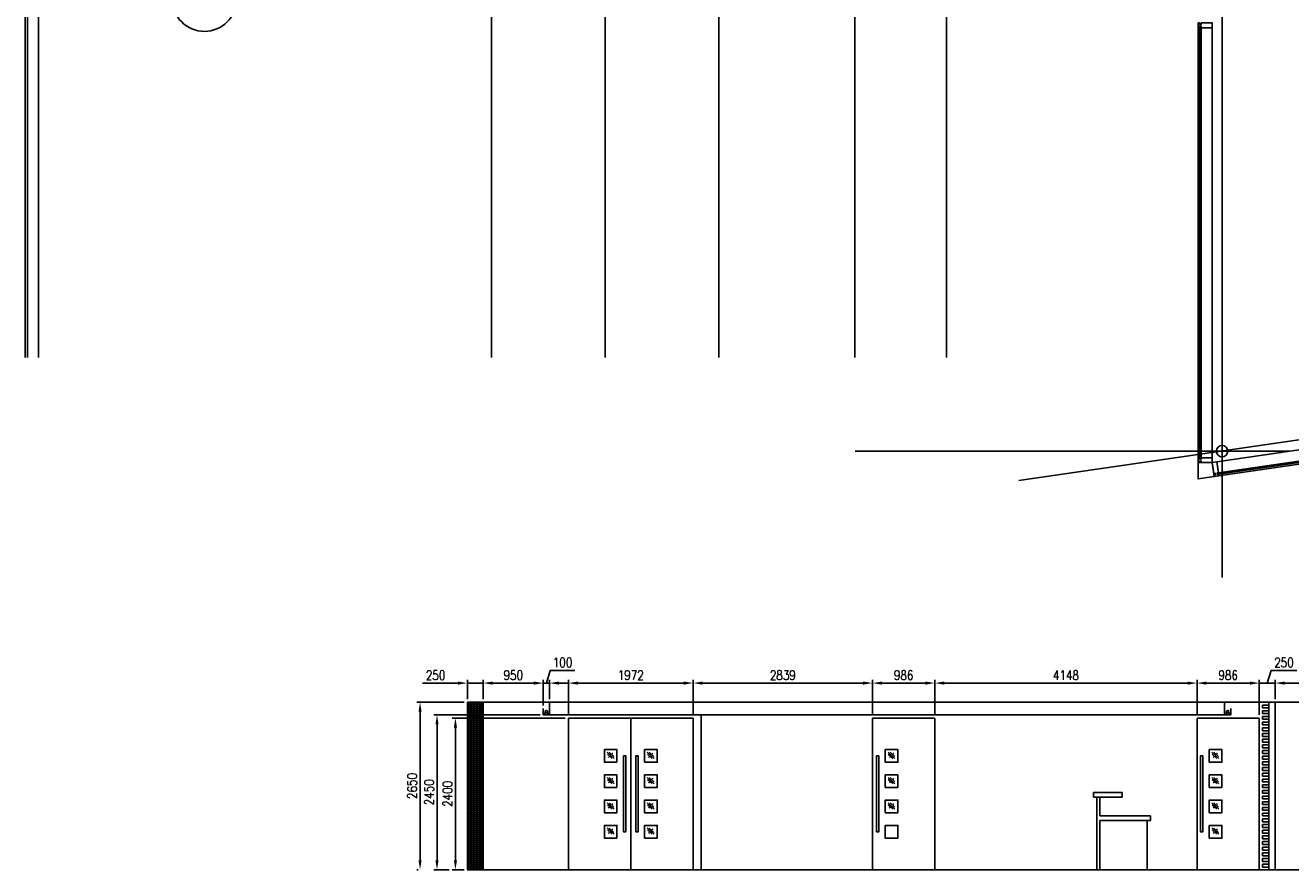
# Model space of a CAD drawing. Header units: millimetres. Extents: x -312551 to 250764, y -35891 to 59426.
# Tile 105 of 256: x -80985 to -60964, y -35891 to -22528. Entities that reach past the tile are written whole.
import ezdxf
from ezdxf.enums import TextEntityAlignment as Align

# ---------------------------------------------------------------- set-up
doc = ezdxf.new("R2010")
doc.units = ezdxf.units.MM
doc.header["$LTSCALE"] = 2.5
for name, color, linetype in [('curtain walling', 7, 'Continuous'), ('GLAZING', 1, 'Continuous'), ('NF-BUBBLE', 3, 'Continuous'), ('NF-DIM', 4, 'Continuous'), ('NF-GRIDS', 252, 'Continuous'), ('NF-Steel columns', 6, 'Continuous')]:
    doc.layers.add(name, color=color, linetype=linetype)
doc.styles.add('ROMANS', font='romans.shx', dxfattribs={"width": 0.8})
doc.dimstyles.new('50NFDIM', dxfattribs={"dimscale": 50, "dimtxt": 3, "dimasz": 3, "dimexe": 1, "dimexo": 1, "dimgap": 1, "dimtad": 1, "dimdec": 0, "dimdsep": 46, "dimtxsty": 'ROMANS', "dimcen": 3, "dimclrd": 4, "dimclre": 4, "dimclrt": 1, "dimaunit": 1, "dimadec": 0, "dimazin": 0, "dimtfac": 1, "dimtdec": 0, "dimtmove": 0, "dimatfit": 3, "dimfxl": 0, "dimtolj": 1, "dimarcsym": 0})

# ---------------------------------------------------------------- blocks, each defined once
blk = doc.blocks.new('*D202')
at = {"layer": 'Defpoints', "color": 0, "ltscale": 500000}
for p in [(-73990, -33241), (-74739, -35891), (-74720, -35891)]:
    blk.add_point(p, dxfattribs=at)
at = {"layer": 'NF-DIM', "color": 4, "lineweight": -2, "ltscale": 500000}
for p, q in [((-74040, -33241), (-74789, -33241)), ((-74739, -33391), (-74739, -35741)), ((-74770, -35891), (-74789, -35891))]:
    blk.add_line(p, q, dxfattribs=at)
at = {"layer": 'NF-DIM', "color": 4, "ltscale": 500000}
for points in [[(-74764, -33391), (-74714, -33391), (-74739, -33241)], [(-74764, -35741), (-74714, -35741), (-74739, -35891)]]:
    blk.add_solid(points, dxfattribs=at)
at = {"layer": 'NF-DIM', "color": 1, "ltscale": 500000, "insert": (-74864, -34566), "char_height": 150, "attachment_point": 5, "rotation": 90, "style": 'ROMANS'}
blk.add_mtext('\\A1;2650', dxfattribs=at)
blk = doc.blocks.new('*D203')
at = {"layer": 'Defpoints', "color": 0, "ltscale": 500000}
for p in [(-72790, -33441), (-74471, -35891), (-74229, -35891)]:
    blk.add_point(p, dxfattribs=at)
at = {"layer": 'NF-DIM', "color": 4, "lineweight": -2, "ltscale": 500000}
for p, q in [((-72840, -33441), (-74521, -33441)), ((-74471, -33591), (-74471, -35741)), ((-74279, -35891), (-74521, -35891))]:
    blk.add_line(p, q, dxfattribs=at)
at = {"layer": 'NF-DIM', "color": 4, "ltscale": 500000}
for points in [[(-74496, -33591), (-74446, -33591), (-74471, -33441)], [(-74496, -35741), (-74446, -35741), (-74471, -35891)]]:
    blk.add_solid(points, dxfattribs=at)
at = {"layer": 'NF-DIM', "color": 1, "ltscale": 500000, "insert": (-74596, -34666), "char_height": 150, "attachment_point": 5, "rotation": 90, "style": 'ROMANS'}
blk.add_mtext('\\A1;2450', dxfattribs=at)
blk = doc.blocks.new('*D204')
at = {"layer": 'Defpoints', "color": 0}
for p in [(-72391, -33491), (-74179, -35891), (-73990, -35891)]:
    blk.add_point(p, dxfattribs=at)
at = {"layer": 'NF-DIM', "color": 4, "lineweight": -2}
for p, q in [((-72441, -33491), (-74229, -33491)), ((-74179, -33641), (-74179, -35741)), ((-74040, -35891), (-74229, -35891))]:
    blk.add_line(p, q, dxfattribs=at)
at = {"layer": 'NF-DIM', "color": 4}
for points in [[(-74204, -33641), (-74154, -33641), (-74179, -33491)], [(-74204, -35741), (-74154, -35741), (-74179, -35891)]]:
    blk.add_solid(points, dxfattribs=at)
at = {"layer": 'NF-DIM', "color": 1, "insert": (-74304, -34691), "char_height": 150, "attachment_point": 5, "rotation": 90, "style": 'ROMANS'}
blk.add_mtext('\\A1;2400', dxfattribs=at)
blk = doc.blocks.new('*D219')
at = {"layer": 'Defpoints', "color": 0}
for p in [(-73740, -32938), (-73990, -33241), (-73740, -33241)]:
    blk.add_point(p, dxfattribs=at)
at = {"layer": 'NF-DIM', "color": 4, "lineweight": -2}
for p, q in [((-74140, -32938), (-74699, -32938)), ((-73990, -33191), (-73990, -32888)), ((-73740, -32938), (-73990, -32938)), ((-73740, -33191), (-73740, -32888)), ((-73590, -32938), (-73440, -32938))]:
    blk.add_line(p, q, dxfattribs=at)
at = {"layer": 'NF-DIM', "color": 4}
for points in [[(-74140, -32913), (-74140, -32963), (-73990, -32938)], [(-73590, -32913), (-73590, -32963), (-73740, -32938)]]:
    blk.add_solid(points, dxfattribs=at)
at = {"layer": 'NF-DIM', "color": 1, "insert": (-74494, -32813), "char_height": 150, "attachment_point": 5, "style": 'ROMANS'}
blk.add_mtext('\\A1;250', dxfattribs=at)
blk = doc.blocks.new('*D220')
at = {"layer": 'Defpoints', "color": 0}
for p in [(-72790, -32938), (-73740, -33241), (-72790, -33341)]:
    blk.add_point(p, dxfattribs=at)
at = {"layer": 'NF-DIM', "color": 4, "lineweight": -2}
for p, q in [((-73740, -33191), (-73740, -32888)), ((-73590, -32938), (-72940, -32938)), ((-72790, -33291), (-72790, -32888))]:
    blk.add_line(p, q, dxfattribs=at)
at = {"layer": 'NF-DIM', "color": 4}
for points in [[(-73590, -32913), (-73590, -32963), (-73740, -32938)], [(-72940, -32913), (-72940, -32963), (-72790, -32938)]]:
    blk.add_solid(points, dxfattribs=at)
at = {"layer": 'NF-DIM', "color": 1, "insert": (-73265, -32813), "char_height": 150, "attachment_point": 5, "style": 'ROMANS'}
blk.add_mtext('\\A1;950', dxfattribs=at)
blk = doc.blocks.new('*D221')
at = {"layer": 'Defpoints', "color": 0}
for p in [(-72690, -32938), (-72790, -33341), (-72690, -33241)]:
    blk.add_point(p, dxfattribs=at)
at = {"layer": 'NF-DIM', "color": 4, "lineweight": -2}
for p, q in [((-72740, -32938), (-72680, -32738)), ((-72680, -32738), (-72289, -32738)), ((-72940, -32938), (-73090, -32938)), ((-72790, -33291), (-72790, -32888)), ((-72790, -32938), (-72690, -32938)), ((-72790, -32938), (-72690, -32938)), ((-72690, -33191), (-72690, -32888)), ((-72540, -32938), (-72390, -32938))]:
    blk.add_line(p, q, dxfattribs=at)
at = {"layer": 'NF-DIM', "color": 4}
for points in [[(-72940, -32913), (-72940, -32963), (-72790, -32938)], [(-72540, -32913), (-72540, -32963), (-72690, -32938)]]:
    blk.add_solid(points, dxfattribs=at)
at = {"layer": 'NF-DIM', "color": 1, "insert": (-72484, -32613), "char_height": 150, "attachment_point": 5, "style": 'ROMANS'}
blk.add_mtext('\\A1;100', dxfattribs=at)
blk = doc.blocks.new('*D205')
at = {"layer": 'Defpoints', "color": 0}
for p in [(-70419, -32938), (-72391, -33491), (-70419, -33491)]:
    blk.add_point(p, dxfattribs=at)
at = {"layer": 'NF-DIM', "color": 4, "lineweight": -2}
for p, q in [((-72391, -33441), (-72391, -32888)), ((-72241, -32938), (-70569, -32938)), ((-70419, -33441), (-70419, -32888))]:
    blk.add_line(p, q, dxfattribs=at)
at = {"layer": 'NF-DIM', "color": 4}
for points in [[(-72241, -32913), (-72241, -32963), (-72391, -32938)], [(-70569, -32913), (-70569, -32963), (-70419, -32938)]]:
    blk.add_solid(points, dxfattribs=at)
at = {"layer": 'NF-DIM', "color": 1, "insert": (-71405, -32813), "char_height": 150, "attachment_point": 5, "style": 'ROMANS'}
blk.add_mtext('\\A1;1972', dxfattribs=at)
blk = doc.blocks.new('*D222')
at = {"layer": 'Defpoints', "color": 0}
for p in [(-67580, -32938), (-70419, -33441), (-67580, -33491)]:
    blk.add_point(p, dxfattribs=at)
at = {"layer": 'NF-DIM', "color": 4, "lineweight": -2}
for p, q in [((-70419, -33391), (-70419, -32888)), ((-70269, -32938), (-67730, -32938)), ((-67580, -33441), (-67580, -32888))]:
    blk.add_line(p, q, dxfattribs=at)
at = {"layer": 'NF-DIM', "color": 4}
for points in [[(-70269, -32913), (-70269, -32963), (-70419, -32938)], [(-67730, -32913), (-67730, -32963), (-67580, -32938)]]:
    blk.add_solid(points, dxfattribs=at)
at = {"layer": 'NF-DIM', "color": 1, "insert": (-68999, -32813), "char_height": 150, "attachment_point": 5, "style": 'ROMANS'}
blk.add_mtext('\\A1;2839', dxfattribs=at)
blk = doc.blocks.new('*D223')
at = {"layer": 'Defpoints', "color": 0}
for p in [(-66594, -32938), (-67580, -33491), (-66594, -33491)]:
    blk.add_point(p, dxfattribs=at)
at = {"layer": 'NF-DIM', "color": 4, "lineweight": -2}
for p, q in [((-67580, -33441), (-67580, -32888)), ((-67430, -32938), (-66744, -32938)), ((-66594, -33441), (-66594, -32888))]:
    blk.add_line(p, q, dxfattribs=at)
at = {"layer": 'NF-DIM', "color": 4}
for points in [[(-67430, -32913), (-67430, -32963), (-67580, -32938)], [(-66744, -32913), (-66744, -32963), (-66594, -32938)]]:
    blk.add_solid(points, dxfattribs=at)
at = {"layer": 'NF-DIM', "color": 1, "insert": (-67087, -32813), "char_height": 150, "attachment_point": 5, "style": 'ROMANS'}
blk.add_mtext('\\A1;986', dxfattribs=at)
blk = doc.blocks.new('*D224')
at = {"layer": 'Defpoints', "color": 0}
for p in [(-62446, -32938), (-66594, -33491), (-62446, -33491)]:
    blk.add_point(p, dxfattribs=at)
at = {"layer": 'NF-DIM', "color": 4, "lineweight": -2}
for p, q in [((-66594, -33441), (-66594, -32888)), ((-66444, -32938), (-62596, -32938)), ((-62446, -33441), (-62446, -32888))]:
    blk.add_line(p, q, dxfattribs=at)
at = {"layer": 'NF-DIM', "color": 4}
for points in [[(-66444, -32913), (-66444, -32963), (-66594, -32938)], [(-62596, -32913), (-62596, -32963), (-62446, -32938)]]:
    blk.add_solid(points, dxfattribs=at)
at = {"layer": 'NF-DIM', "color": 1, "insert": (-64520, -32813), "char_height": 150, "attachment_point": 5, "style": 'ROMANS'}
blk.add_mtext('\\A1;4148', dxfattribs=at)
blk = doc.blocks.new('*D225')
at = {"layer": 'Defpoints', "color": 0}
for p in [(-61460, -32938), (-62446, -33491), (-61460, -33491)]:
    blk.add_point(p, dxfattribs=at)
at = {"layer": 'NF-DIM', "color": 4, "lineweight": -2}
for p, q in [((-62446, -33441), (-62446, -32888)), ((-62296, -32938), (-61610, -32938)), ((-61460, -33441), (-61460, -32888))]:
    blk.add_line(p, q, dxfattribs=at)
at = {"layer": 'NF-DIM', "color": 4}
for points in [[(-62296, -32913), (-62296, -32963), (-62446, -32938)], [(-61610, -32913), (-61610, -32963), (-61460, -32938)]]:
    blk.add_solid(points, dxfattribs=at)
at = {"layer": 'NF-DIM', "color": 1, "insert": (-61953, -32813), "char_height": 150, "attachment_point": 5, "style": 'ROMANS'}
blk.add_mtext('\\A1;986', dxfattribs=at)
blk = doc.blocks.new('*D226')
at = {"layer": 'Defpoints', "color": 0}
for p in [(-61210, -32938), (-61210, -33241), (-61460, -33491)]:
    blk.add_point(p, dxfattribs=at)
at = {"layer": 'NF-DIM', "color": 4, "lineweight": -2}
for p, q in [((-61335, -32938), (-61275, -32738)), ((-61275, -32738), (-60866, -32738)), ((-61610, -32938), (-61760, -32938)), ((-61460, -33441), (-61460, -32888)), ((-61460, -32938), (-61210, -32938)), ((-61460, -32938), (-61210, -32938)), ((-61210, -33191), (-61210, -32888)), ((-61060, -32938), (-60910, -32938))]:
    blk.add_line(p, q, dxfattribs=at)
at = {"layer": 'NF-DIM', "color": 4}
for points in [[(-61610, -32913), (-61610, -32963), (-61460, -32938)], [(-61060, -32913), (-61060, -32963), (-61210, -32938)]]:
    blk.add_solid(points, dxfattribs=at)
at = {"layer": 'NF-DIM', "color": 1, "insert": (-61071, -32613), "char_height": 150, "attachment_point": 5, "style": 'ROMANS'}
blk.add_mtext('\\A1;250', dxfattribs=at)
blk = doc.blocks.new('*D227')
at = {"layer": 'Defpoints', "color": 0}
for p in [(-59210, -32938), (-61210, -33241), (-59210, -33241)]:
    blk.add_point(p, dxfattribs=at)
at = {"layer": 'NF-DIM', "color": 4, "lineweight": -2}
for p, q in [((-61210, -33191), (-61210, -32888)), ((-61060, -32938), (-59360, -32938)), ((-59210, -33191), (-59210, -32888))]:
    blk.add_line(p, q, dxfattribs=at)
at = {"layer": 'NF-DIM', "color": 4}
for points in [[(-61060, -32913), (-61060, -32963), (-61210, -32938)], [(-59360, -32913), (-59360, -32963), (-59210, -32938)]]:
    blk.add_solid(points, dxfattribs=at)
at = {"layer": 'NF-DIM', "color": 1, "insert": (-60210, -32813), "char_height": 150, "attachment_point": 5, "style": 'ROMANS'}
blk.add_mtext('\\A1;2000', dxfattribs=at)
blk = doc.blocks.new('BUBBLEGRID')
at = {"layer": 'NF-BUBBLE'}
blk.add_circle((-678, 0), 678, dxfattribs=at)
at = {"layer": 'NF-BUBBLE', "color": 1, "style": 'ROMANS'}
blk.add_attdef('888', text='', height=400, dxfattribs=at).set_placement((-698, -173), align=Align.CENTER)

msp = doc.modelspace()

# ---------------------------------------------------------------- hatches: boundary and pattern name
h = msp.add_hatch()
h.set_pattern_fill('BRASS', color=8, scale=5, style=0)
h.set_pattern_definition([(0, (-207992.777, 0), (0, 31.75), []), (0, (-207992.777, 15.875), (0, 31.75), [15.875, -7.9375])])
h.paths.add_polyline_path([(-73740, -33241), (-73990, -33241), (-73990, -35891), (-73740, -35891)])

# ---------------------------------------------------------------- linework, layer by layer
at = {"color": 8, "ltscale": 500000}
for p, q in [((-73990, -33241), (-73990, -35891)), ((-73990, -33241), (-73990, -35891)), ((-72790, -33341), (-72790, -33441)), ((-72790, -33341), (-72790, -33441)), ((-72690, -33241), (-72690, -33441)), ((-72690, -33241), (-72690, -33441)), ((-62010, -33441), (-62010, -33241)), ((-62010, -33341), (-62010, -33241)), ((-61910, -33341), (-61910, -33441)), ((-61910, -33341), (-61910, -33441)), ((-61310, -33286), (-61410, -33286)), ((-61410, -33286), (-61410, -33331)), ((-61410, -33331), (-61310, -33331)), ((-61310, -33376), (-61410, -33376)), ((-61410, -33376), (-61410, -33421)), ((-61410, -33421), (-61310, -33421)), ((-61310, -35891), (-61310, -33241)), ((-61310, -33286), (-61310, -33241)), ((-61310, -33331), (-61310, -33376)), ((-61310, -33421), (-61310, -33466)), ((-61210, -35891), (-61210, -33241)), ((-72391, -35891), (-72391, -33491)), ((-71405, -33491), (-71405, -35891)), ((-71405, -33491), (-71405, -35891)), ((-70419, -35891), (-70419, -33491)), ((-70419, -35891), (-70419, -33491)), ((-67579.9, -33491), (-67579.9, -35891)), ((-66593.9, -33491), (-67579.9, -33491)), ((-66593.9, -33491), (-66593.9, -35891)), ((-62446, -33491), (-62446, -35891)), ((-61460, -33491), (-61460, -35891)), ((-61310, -33466), (-61410, -33466)), ((-61410, -33466), (-61410, -33511)), ((-61410, -33511), (-61310, -33511)), ((-61310, -33556), (-61410, -33556)), ((-61410, -33556), (-61410, -33601)), ((-61410, -33601), (-61310, -33601)), ((-61310, -33511), (-61310, -33556)), ((-61310, -33646), (-61310, -33601)), ((-61310, -33646), (-61410, -33646)), ((-61410, -33646), (-61410, -33691)), ((-61410, -33691), (-61310, -33691)), ((-61310, -33736), (-61410, -33736)), ((-61410, -33736), (-61410, -33781)), ((-61410, -33781), (-61310, -33781)), ((-61310, -33826), (-61410, -33826)), ((-61410, -33826), (-61410, -33871)), ((-61310, -33691), (-61310, -33736)), ((-61310, -33781), (-61310, -33826)), ((-61410, -33871), (-61310, -33871)), ((-61310, -33916), (-61410, -33916)), ((-61410, -33916), (-61410, -33961)), ((-61410, -33961), (-61310, -33961)), ((-61310, -34006), (-61410, -34006)), ((-61410, -34006), (-61410, -34051)), ((-61310, -33871), (-61310, -33916)), ((-61310, -34006), (-61310, -33961)), ((-61410, -34051), (-61310, -34051)), ((-61310, -34096), (-61410, -34096)), ((-61410, -34096), (-61410, -34141)), ((-61410, -34141), (-61310, -34141)), ((-61310, -34186), (-61410, -34186)), ((-61410, -34186), (-61410, -34231)), ((-61410, -34231), (-61310, -34231)), ((-61310, -34051), (-61310, -34096)), ((-61310, -34141), (-61310, -34186)), ((-61310, -34231), (-61310, -34276)), ((-61310, -34276), (-61410, -34276)), ((-61410, -34276), (-61410, -34321)), ((-61410, -34321), (-61310, -34321)), ((-61310, -34366), (-61410, -34366)), ((-61410, -34366), (-61410, -34411)), ((-61410, -34411), (-61310, -34411)), ((-61310, -34366), (-61310, -34321)), ((-61310, -34411), (-61310, -34456)), ((-61310, -34456), (-61410, -34456)), ((-61410, -34456), (-61410, -34501)), ((-61410, -34501), (-61310, -34501)), ((-61310, -34546), (-61410, -34546)), ((-61410, -34546), (-61410, -34591)), ((-61410, -34591), (-61310, -34591)), ((-61310, -34636), (-61410, -34636)), ((-61410, -34636), (-61410, -34681)), ((-61310, -34501), (-61310, -34546)), ((-61310, -34591), (-61310, -34636)), ((-64082.8, -34671), (-64082.8, -34741)), ((-64082.8, -34671), (-64082.8, -34741)), ((-64032.8, -34741), (-64032.8, -35891)), ((-64032.8, -34741), (-64032.8, -35891)), ((-63982.8, -34741), (-63982.8, -35041)), ((-63982.8, -34741), (-63982.8, -35041)), ((-63632.8, -34741), (-63632.8, -34671)), ((-63632.8, -34741), (-63632.8, -34671)), ((-61410, -34681), (-61310, -34681)), ((-61310, -34726), (-61410, -34726)), ((-61410, -34726), (-61410, -34771)), ((-61410, -34771), (-61310, -34771)), ((-61310, -34816), (-61410, -34816)), ((-61410, -34816), (-61410, -34861)), ((-61310, -34726), (-61310, -34681)), ((-61310, -34771), (-61310, -34816)), ((-61410, -34861), (-61310, -34861)), ((-61310, -34906), (-61410, -34906)), ((-61410, -34906), (-61410, -34951)), ((-61410, -34951), (-61310, -34951)), ((-61310, -34996), (-61410, -34996)), ((-61410, -34996), (-61410, -35041)), ((-61310, -34861), (-61310, -34906)), ((-61310, -34951), (-61310, -34996)), ((-63982.8, -35111), (-63982.8, -35891)), ((-63982.8, -35111), (-63982.8, -35891)), ((-63232.8, -35111), (-63232.8, -35891)), ((-63232.8, -35111), (-63232.8, -35891)), ((-63182.8, -35041), (-63182.8, -35111)), ((-63182.8, -35041), (-63182.8, -35111)), ((-61410, -35041), (-61310, -35041)), ((-61310, -35086), (-61410, -35086)), ((-61410, -35086), (-61410, -35131)), ((-61410, -35131), (-61310, -35131)), ((-61310, -35176), (-61410, -35176)), ((-61410, -35176), (-61410, -35221)), ((-61410, -35221), (-61310, -35221)), ((-61310, -35086), (-61310, -35041)), ((-61310, -35131), (-61310, -35176)), ((-61310, -35221), (-61310, -35266)), ((-61310, -35266), (-61410, -35266)), ((-61410, -35266), (-61410, -35311)), ((-61410, -35311), (-61310, -35311)), ((-61310, -35356), (-61410, -35356)), ((-61410, -35356), (-61410, -35401)), ((-61410, -35401), (-61310, -35401)), ((-61310, -35311), (-61310, -35356)), ((-61310, -35446), (-61310, -35401)), ((-61310, -35446), (-61410, -35446)), ((-61410, -35446), (-61410, -35491)), ((-61410, -35491), (-61310, -35491)), ((-61310, -35536), (-61410, -35536)), ((-61410, -35536), (-61410, -35581)), ((-61410, -35581), (-61310, -35581)), ((-61310, -35626), (-61410, -35626)), ((-61410, -35626), (-61410, -35671)), ((-61310, -35491), (-61310, -35536)), ((-61310, -35581), (-61310, -35626)), ((-61410, -35671), (-61310, -35671)), ((-61310, -35716), (-61410, -35716)), ((-61410, -35716), (-61410, -35761)), ((-61410, -35761), (-61310, -35761)), ((-61310, -35806), (-61410, -35806)), ((-61410, -35806), (-61410, -35851)), ((-61310, -35671), (-61310, -35716)), ((-61310, -35806), (-61310, -35761)), ((-61410, -35851), (-61310, -35851)), ((-61310, -35851), (-61310, -35891))]:
    msp.add_line(p, q, dxfattribs=at)
at = {"color": 8}
for p, q in [((-70290, -33441), (-70290, -35891)), ((-61210, -35891), (-50794.3, -35891))]:
    msp.add_line(p, q, dxfattribs=at)
at = {"color": 8, "ltscale": 500000}
for points in [[(-73990, -33241), (-50794.3, -33241)], [(-72790, -33441), (-61910, -33441)], [(-72391, -33491), (-70699, -33491)], [(-72391, -33491), (-70419, -33491)], [(-62446, -33491), (-61460, -33491)], [(-64082.8, -34671), (-63632.8, -34671)], [(-64082.8, -34671), (-63632.8, -34671)], [(-64082.8, -34741), (-63632.8, -34741)], [(-64082.8, -34741), (-63632.8, -34741)], [(-63982.8, -35041), (-63182.8, -35041)], [(-63982.8, -35041), (-63182.8, -35041)], [(-63982.8, -35111), (-63182.8, -35111)], [(-63982.8, -35111), (-63182.8, -35111)], [(-73990, -35891), (-73040, -35891)], [(-73990, -35891), (-61490, -35891)], [(-73990, -35891), (-73040, -35891)], [(-73990, -35891), (-61210, -35891)]]:
    msp.add_lwpolyline(points, dxfattribs=at)
for points in [[(-73990, -33241), (-73740, -33241), (-73740, -35891), (-73990, -35891)], [(-72715, -33411), (-72765, -33411), (-72765, -33441), (-72715, -33441)], [(-72715, -33411), (-72765, -33411), (-72765, -33441), (-72715, -33441)], [(-61985, -33411), (-61935, -33411), (-61935, -33441), (-61985, -33441)], [(-61985, -33411), (-61935, -33411), (-61935, -33441), (-61985, -33441)], [(-71623.2, -34190), (-71623.2, -33990), (-71823.2, -33990), (-71823.2, -34190)], [(-71623.2, -34190), (-71623.2, -33990), (-71823.2, -33990), (-71823.2, -34190)], [(-71186.8, -34190), (-71186.8, -33990), (-70986.8, -33990), (-70986.8, -34190)], [(-71186.8, -34190), (-71186.8, -33990), (-70986.8, -33990), (-70986.8, -34190)], [(-67377.7, -34190), (-67377.7, -33990), (-67177.7, -33990), (-67177.7, -34190)], [(-62252.9, -34190), (-62252.9, -33990), (-62052.9, -33990), (-62052.9, -34190)], [(-71522.8, -34090), (-71522.8, -35290), (-71482.8, -35290), (-71482.8, -34090)], [(-71522.8, -34090), (-71522.8, -35290), (-71482.8, -35290), (-71482.8, -34090)], [(-71287.2, -34090), (-71287.2, -35290), (-71327.2, -35290), (-71327.2, -34090)], [(-71287.2, -34090), (-71287.2, -35290), (-71327.2, -35290), (-71327.2, -34090)], [(-67478.1, -34090), (-67478.1, -35290), (-67518.1, -35290), (-67518.1, -34090)], [(-62353.3, -34090), (-62353.3, -35290), (-62393.3, -35290), (-62393.3, -34090)], [(-71623.2, -34590), (-71623.2, -34390), (-71823.2, -34390), (-71823.2, -34590)], [(-71623.2, -34590), (-71623.2, -34390), (-71823.2, -34390), (-71823.2, -34590)], [(-71186.8, -34590), (-71186.8, -34390), (-70986.8, -34390), (-70986.8, -34590)], [(-71186.8, -34590), (-71186.8, -34390), (-70986.8, -34390), (-70986.8, -34590)], [(-67377.7, -34590), (-67377.7, -34390), (-67177.7, -34390), (-67177.7, -34590)], [(-62252.9, -34590), (-62252.9, -34390), (-62052.9, -34390), (-62052.9, -34590)], [(-71623.2, -34990), (-71623.2, -34790), (-71823.2, -34790), (-71823.2, -34990)], [(-71623.2, -34990), (-71623.2, -34790), (-71823.2, -34790), (-71823.2, -34990)], [(-71186.8, -34990), (-71186.8, -34790), (-70986.8, -34790), (-70986.8, -34990)], [(-71186.8, -34990), (-71186.8, -34790), (-70986.8, -34790), (-70986.8, -34990)], [(-67377.7, -34990), (-67377.7, -34790), (-67177.7, -34790), (-67177.7, -34990)], [(-62252.9, -34990), (-62252.9, -34790), (-62052.9, -34790), (-62052.9, -34990)], [(-71623.2, -35390), (-71623.2, -35190), (-71823.2, -35190), (-71823.2, -35390)], [(-71623.2, -35390), (-71623.2, -35190), (-71823.2, -35190), (-71823.2, -35390)], [(-71186.8, -35390), (-71186.8, -35190), (-70986.8, -35190), (-70986.8, -35390)], [(-71186.8, -35390), (-71186.8, -35190), (-70986.8, -35190), (-70986.8, -35390)], [(-67377.7, -35390), (-67377.7, -35190), (-67177.7, -35190), (-67177.7, -35390)], [(-62252.9, -35390), (-62252.9, -35190), (-62052.9, -35190), (-62052.9, -35390)]]:
    msp.add_lwpolyline(points, close=True, dxfattribs=at)
for centre in [(-72740, -33391), (-72740, -33391), (-61960, -33391), (-61960, -33391)]:
    msp.add_circle(centre, 20, dxfattribs=at)
at = {"layer": 'curtain walling', "color": 8}
for points in [[(-62405.1, -22490.5), (-62405.1, -22513), (-62380.1, -22513), (-62380.1, -22490.5), (-62205.1, -22490.5), (-62205.1, -22565.5), (-62380.1, -22565.5), (-62380.1, -22543), (-62405.1, -22543), (-62405.1, -22565.5), (-62430.1, -22565.5), (-62430.1, -22490.5), (-62405.1, -22490.5)], [(-62405.1, -29371), (-62405.1, -29393.5), (-62380.1, -29393.5), (-62380.1, -29371), (-62205.1, -29371), (-62205.1, -29446), (-62380.1, -29446), (-62380.1, -29423.5), (-62405.1, -29423.5), (-62405.1, -29446), (-62430.1, -29446), (-62430.1, -29371), (-62405.1, -29371)], [(-62176.3, -29644), (-62154.1, -29640.7), (-62157.7, -29616), (-62179.9, -29619.2), (-62205.1, -29446), (-62130.9, -29435.2), (-62105.7, -29608.4), (-62128, -29611.7), (-62124.4, -29636.4), (-62102.1, -29633.2), (-62098.5, -29657.9), (-62172.7, -29668.7), (-62176.3, -29644)]]:
    msp.add_lwpolyline(points, dxfattribs=at)
msp.add_lwpolyline([(-62205.1, -29446), (-62430.1, -29446), (-62430.1, -29706.1), (-62172.7, -29668.7)], close=True, dxfattribs=at)
at = {"layer": 'GLAZING', "color": 8}
for p, q in [((-62430.1, -22565.5), (-62430.1, -29371)), ((-62405.1, -29371), (-62405.1, -22565.5)), ((-62380.1, -22565.5), (-62380.1, -29371)), ((-62205.1, -22565.5), (-62205.1, -29371)), ((-62130.9, -29435.2), (-52855, -28087.4)), ((-62105.7, -29608.4), (-52904, -28271.4)), ((-62102.1, -29633.2), (-52900.4, -28296.1)), ((-62098.5, -29657.9), (-52896.8, -28320.8))]:
    msp.add_line(p, q, dxfattribs=at)
at = {"layer": 'NF-DIM', "color": 8}
for p, q in [((-71780, -34031.1), (-71670.2, -34130.8)), ((-71748.7, -34032.5), (-71674.6, -34099.8)), ((-71143.6, -34031.1), (-71033.8, -34130.8)), ((-71112.3, -34032.5), (-71038.2, -34099.8)), ((-67334.5, -34031.1), (-67224.7, -34130.8)), ((-67303.2, -34032.5), (-67229.1, -34099.8)), ((-62209.7, -34031.1), (-62099.9, -34130.8)), ((-62178.4, -34032.5), (-62104.3, -34099.8)), ((-71775.6, -34062.1), (-71701.5, -34129.4)), ((-71759.4, -34103.8), (-71744.6, -34117.3)), ((-71705.6, -34044.6), (-71690.8, -34058.1)), ((-71139.2, -34062.1), (-71065.1, -34129.4)), ((-71123, -34103.8), (-71108.2, -34117.3)), ((-71069.2, -34044.6), (-71054.4, -34058.1)), ((-67330.1, -34062.1), (-67256, -34129.4)), ((-67313.9, -34103.8), (-67299.1, -34117.3)), ((-67260.1, -34044.6), (-67245.3, -34058.1)), ((-62205.3, -34062.1), (-62131.2, -34129.4)), ((-62189.1, -34103.8), (-62174.3, -34117.3)), ((-62135.3, -34044.6), (-62120.5, -34058.1)), ((-71780, -34431.1), (-71670.2, -34530.8)), ((-71748.7, -34432.5), (-71674.6, -34499.8)), ((-71143.6, -34431.1), (-71033.8, -34530.8)), ((-71112.3, -34432.5), (-71038.2, -34499.8)), ((-67334.5, -34431.1), (-67224.7, -34530.8)), ((-67303.2, -34432.5), (-67229.1, -34499.8)), ((-62209.7, -34431.1), (-62099.9, -34530.8)), ((-62178.4, -34432.5), (-62104.3, -34499.8)), ((-71775.6, -34462.1), (-71701.5, -34529.4)), ((-71759.4, -34503.8), (-71744.6, -34517.3)), ((-71705.6, -34444.6), (-71690.8, -34458.1)), ((-71139.2, -34462.1), (-71065.1, -34529.4)), ((-71123, -34503.8), (-71108.2, -34517.3)), ((-71069.2, -34444.6), (-71054.4, -34458.1)), ((-67330.1, -34462.1), (-67256, -34529.4)), ((-67313.9, -34503.8), (-67299.1, -34517.3)), ((-67260.1, -34444.6), (-67245.3, -34458.1)), ((-62205.3, -34462.1), (-62131.2, -34529.4)), ((-62189.1, -34503.8), (-62174.3, -34517.3)), ((-62135.3, -34444.6), (-62120.5, -34458.1)), ((-71780, -34831.1), (-71670.2, -34930.8)), ((-71748.7, -34832.5), (-71674.6, -34899.8)), ((-71143.6, -34831.1), (-71033.8, -34930.8)), ((-71112.3, -34832.5), (-71038.2, -34899.8)), ((-67334.5, -34831.1), (-67224.7, -34930.8)), ((-67303.2, -34832.5), (-67229.1, -34899.8)), ((-62209.7, -34831.1), (-62099.9, -34930.8)), ((-62178.4, -34832.5), (-62104.3, -34899.8)), ((-71775.6, -34862.1), (-71701.5, -34929.4)), ((-71759.4, -34903.8), (-71744.6, -34917.3)), ((-71705.6, -34844.6), (-71690.8, -34858.1)), ((-71139.2, -34862.1), (-71065.1, -34929.4)), ((-71123, -34903.8), (-71108.2, -34917.3)), ((-71069.2, -34844.6), (-71054.4, -34858.1)), ((-67330.1, -34862.1), (-67256, -34929.4)), ((-67313.9, -34903.8), (-67299.1, -34917.3)), ((-67260.1, -34844.6), (-67245.3, -34858.1)), ((-62205.3, -34862.1), (-62131.2, -34929.4)), ((-62189.1, -34903.8), (-62174.3, -34917.3)), ((-62135.3, -34844.6), (-62120.5, -34858.1)), ((-71780, -35231.1), (-71670.2, -35330.8)), ((-71748.7, -35232.5), (-71674.6, -35299.8)), ((-71143.6, -35231.1), (-71033.8, -35330.8)), ((-71112.3, -35232.5), (-71038.2, -35299.8)), ((-62209.7, -35231.1), (-62099.9, -35330.8)), ((-62178.4, -35232.5), (-62104.3, -35299.8)), ((-71775.6, -35262.1), (-71701.5, -35329.4)), ((-71759.4, -35303.8), (-71744.6, -35317.3)), ((-71705.6, -35244.6), (-71690.8, -35258.1)), ((-71139.2, -35262.1), (-71065.1, -35329.4)), ((-71123, -35303.8), (-71108.2, -35317.3)), ((-71069.2, -35244.6), (-71054.4, -35258.1)), ((-62205.3, -35262.1), (-62131.2, -35329.4)), ((-62189.1, -35303.8), (-62174.3, -35317.3)), ((-62135.3, -35244.6), (-62120.5, -35258.1))]:
    msp.add_line(p, q, dxfattribs=at)
at = {"layer": 'NF-GRIDS', "color": 8}
for p, q in [((-80985, -27784), (-80985, 58409.3)), ((-80950, -27784), (-80950, 58409.3)), ((-80775, -27784), (-80775, 58409.3)), ((-73610, -27784), (-73610, 58409.3)), ((-66410, -27784), (-66410, 58409.3)), ((-67859.6, -27784), (-67859.6, 46303.6)), ((-70010, -27784), (-70010, 32585.1)), ((-71810, -27784), (-71810, 21323.1)), ((-62050.1, -16623.8), (-62050.1, -31264.5)), ((-65266, -29734.2), (-50628.2, -27607.2)), ((-60987.9, -29266.9), (-67855.2, -29266.9))]:
    msp.add_line(p, q, dxfattribs=at)
at = {"layer": 'NF-Steel columns', "color": 8}
msp.add_circle((-62050.1, -29266.9), 90, dxfattribs=at)

# ---------------------------------------------------------------- block references
at = {"layer": 'NF-GRIDS', "color": 8, "xscale": 0.75, "yscale": 0.75, "zscale": 0.75}
msp.add_blockref('BUBBLEGRID', (-77642.7, -22115.5), dxfattribs=at).add_auto_attribs({'888': 'K'})

# ---------------------------------------------------------------- dimensions: what is measured, and where the dimension line sits
at = {"layer": 'NF-DIM', "color": 8}
for base, p1, p2, picture, middle in [((-72690, -32937.5), (-72790, -33341), (-72690, -33241), '*D221', (-72630, -32612.5)), ((-61210, -32937.5), (-61460, -33491), (-61210, -33241), '*D226', (-61225, -32612.5)), ((-72790, -32937.5), (-73740, -33241), (-72790, -33341), '*D220', (-73265, -32812.5)), ((-70419, -32937.5), (-72391, -33491), (-70419, -33491), '*D205', (-71405, -32812.5)), ((-67579.9, -32937.5), (-70419, -33441), (-67579.9, -33491), '*D222', (-68999.4, -32812.5)), ((-66593.9, -32937.5), (-67579.9, -33491), (-66593.9, -33491), '*D223', (-67086.9, -32812.5)), ((-62446, -32937.5), (-66593.9, -33491), (-62446, -33491), '*D224', (-64519.9, -32812.5)), ((-61460, -32937.5), (-62446, -33491), (-61460, -33491), '*D225', (-61953, -32812.5)), ((-59210, -32937.5), (-61210, -33241), (-59210, -33241), '*D227', (-60210, -32812.5))]:
    dim = msp.add_linear_dim(base=base, p1=p1, p2=p2, dimstyle='50NFDIM', override={"dimtmove": 1}, dxfattribs=at)
    dim.commit()
    dim.dimension.update_dxf_attribs({"geometry": picture, "text_midpoint": middle})
dim = msp.add_linear_dim(base=(-73740, -32937.5), p1=(-73990, -33241), p2=(-73740, -33241), dimstyle='50NFDIM', dxfattribs=at)
dim.commit()
dim.dimension.update_dxf_attribs({"geometry": '*D219', "text_midpoint": (-74494.3, -32937.5), "dimtype": 160})
at = {"layer": 'NF-DIM', "color": 8, "ltscale": 500000}
for base, p1, p2, picture, middle in [((-74739, -35891), (-73990, -33241), (-74719.6, -35891), '*D202', (-74864, -34566)), ((-74471.4, -35891), (-72790, -33441), (-74229.4, -35891), '*D203', (-74596.4, -34666))]:
    dim = msp.add_linear_dim(base=base, p1=p1, p2=p2, angle=90, dimstyle='50NFDIM', dxfattribs=at)
    dim.commit()
    dim.dimension.update_dxf_attribs({"geometry": picture, "text_midpoint": middle})
at = {"layer": 'NF-DIM', "color": 8}
dim = msp.add_linear_dim(base=(-74179.4, -35891), p1=(-72391, -33491), p2=(-73990, -35891), angle=90, dimstyle='50NFDIM', dxfattribs=at)
dim.commit()
dim.dimension.update_dxf_attribs({"geometry": '*D204', "text_midpoint": (-74304.4, -34691)})

doc.saveas('drawing.dxf')
